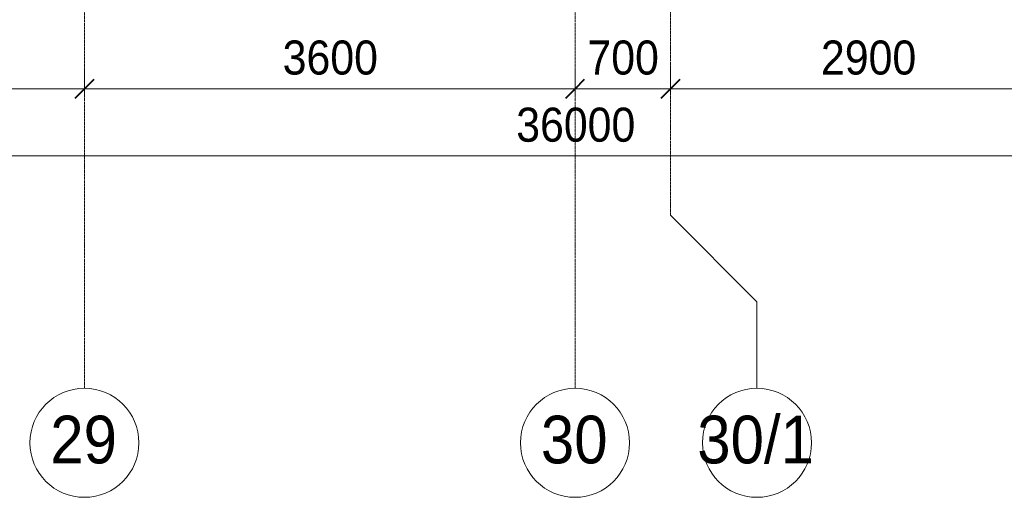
# Model space of a CAD drawing. Header units: millimetres. Extents: x 5617 to 113279, y 7718 to 199432.
# Tile 37 of 79: x 45151 to 52376, y 11226 to 14731. Entities that reach past the tile are written whole.
import ezdxf

# ---------------------------------------------------------------- set-up
doc = ezdxf.new("R2010")
doc.units = ezdxf.units.MM
doc.linetypes.add('Линия сетки', pattern=[25, 20, -2.5, 0, -2.5])
for name, color, linetype, lineweight in [('Оси', 7, 'Continuous', 9), ('Размеры', 7, 'Continuous', 9), ('Размеры-100', 7, 'Continuous', 9)]:
    doc.layers.add(name, color=color, linetype=linetype, lineweight=lineweight)
doc.styles.add('Arial', font='arial.ttf', dxfattribs={"width": 0.9, "height": 250})
doc.styles.add('Arial_1', font='arial.ttf', dxfattribs={"width": 0.9, "height": 350})
doc.dimstyles.new('Основной_2_5_мм', dxfattribs={"dimscale": 304.8, "dimtxt": 255.06485, "dimasz": 0.463911, "dimexe": 0.492126, "dimexo": 0.492126, "dimgap": 0.098425, "dimtad": 1, "dimdec": 0, "dimdsep": 46, "dimtxsty": 'Arial', "dimblk1": 'OBLIQUE', "dimblk2": 'OBLIQUE', "dimsah": 1, "dimcen": 0.09, "dimdle": 0.492126, "dimazin": 2, "dimtfac": 1, "dimtdec": 4, "dimtix": 1, "dimtmove": 0, "dimatfit": 3, "dimfxl": 1, "dimtvp": 1, "dimtolj": 1, "dimtzin": 0, "dimlwd": 20, "dimlwe": 20, "dimarcsym": 2})

# ---------------------------------------------------------------- blocks, each defined once
blk = doc.blocks.new('Ось сетки - Круг_Ø8 мм-6577-МКСС_К4_L15_51_600_')
at = {"layer": 'Оси', "lineweight": 20}
for start, end in [(360, 180), (180, 360)]:
    blk.add_arc((0, 0), 4, start, end, dxfattribs=at)
blk = doc.blocks.new('DIMBLOCK5-МКСС_К4_L15_51_600_')
at = {"layer": 'Размеры-100', "lineweight": 20, "transparency": 16777216}
for p, q in [((42026.3, 14223.5), (42026.3, 14373.5)), ((45626.3, 14223.5), (45626.3, 14373.5)), ((42026.3, 14223.5), (45626.3, 14223.5)), ((42026.3, 14223.5), (42026.3, 14173.5)), ((45626.3, 14223.5), (45626.3, 14173.5))]:
    blk.add_line(p, q, dxfattribs=at)
at = {"layer": 'Размеры-100', "lineweight": 40, "transparency": 16777216}
for p, q in [((42026.3, 14223.5), (42097, 14294.2)), ((45626.3, 14223.5), (45697, 14294.2)), ((42026.3, 14223.5), (41955.6, 14152.8)), ((45626.3, 14223.5), (45555.6, 14152.8))]:
    blk.add_line(p, q, dxfattribs=at)
at = {"layer": 'Размеры-100', "color": 0, "lineweight": 20, "transparency": 16777216, "insert": (43481, 14578.1), "char_height": 250, "width": 828.765, "attachment_point": 1, "line_spacing_factor": 0.941778, "style": 'Arial'}
blk.add_mtext('3600', dxfattribs=at)
blk = doc.blocks.new('_Oblique')
at = {"color": 0, "linetype": 'ByBlock', "lineweight": -2}
blk.add_line((-0.5, -0.5), (0.5, 0.5), dxfattribs=at)
blk = doc.blocks.new('DIMBLOCK6-МКСС_К4_L15_51_600_')
at = {"layer": 'Размеры-100', "lineweight": 20, "transparency": 16777216}
for p, q in [((45626.3, 14223.5), (45626.3, 14373.5)), ((49226.3, 14223.5), (49226.3, 14373.5)), ((45626.3, 14223.5), (49226.3, 14223.5)), ((45626.3, 14223.5), (45626.3, 14173.5)), ((49226.3, 14223.5), (49226.3, 14173.5))]:
    blk.add_line(p, q, dxfattribs=at)
at = {"layer": 'Размеры-100', "lineweight": 40, "transparency": 16777216}
for p, q in [((45626.3, 14223.5), (45697, 14294.2)), ((49226.3, 14223.5), (49297, 14294.2)), ((45626.3, 14223.5), (45555.6, 14152.8)), ((49226.3, 14223.5), (49155.6, 14152.8))]:
    blk.add_line(p, q, dxfattribs=at)
at = {"layer": 'Размеры-100', "color": 0, "lineweight": 20, "transparency": 16777216, "insert": (47081, 14578.1), "char_height": 250, "width": 828.765, "attachment_point": 1, "line_spacing_factor": 0.941778, "style": 'Arial'}
blk.add_mtext('3600', dxfattribs=at)
blk = doc.blocks.new('DIMBLOCK7-МКСС_К4_L15_51_600_')
at = {"layer": 'Размеры-100', "lineweight": 20, "transparency": 16777216}
for p, q in [((49226.3, 14223.5), (49226.3, 14373.5)), ((49926.3, 14223.5), (49926.3, 14373.5)), ((49226.3, 14223.5), (49926.3, 14223.5)), ((49226.3, 14223.5), (49226.3, 14173.5)), ((49926.3, 14223.5), (49926.3, 14173.5))]:
    blk.add_line(p, q, dxfattribs=at)
at = {"layer": 'Размеры-100', "lineweight": 40, "transparency": 16777216}
for p, q in [((49226.3, 14223.5), (49297, 14294.2)), ((49926.3, 14223.5), (49997, 14294.2)), ((49226.3, 14223.5), (49155.6, 14152.8)), ((49926.3, 14223.5), (49855.6, 14152.8))]:
    blk.add_line(p, q, dxfattribs=at)
at = {"layer": 'Размеры-100', "color": 0, "lineweight": 20, "transparency": 16777216, "insert": (49317.3, 14578.1), "char_height": 250, "width": 621.573, "attachment_point": 1, "line_spacing_factor": 0.941778, "style": 'Arial'}
blk.add_mtext('700', dxfattribs=at)
blk = doc.blocks.new('DIMBLOCK8-МКСС_К4_L15_51_600_')
at = {"layer": 'Размеры-100', "lineweight": 20, "transparency": 16777216}
for p, q in [((49926.3, 14223.5), (49926.3, 14373.5)), ((52826.3, 14223.5), (52826.3, 14373.5)), ((49926.3, 14223.5), (52826.3, 14223.5)), ((49926.3, 14223.5), (49926.3, 14173.5)), ((52826.3, 14223.5), (52826.3, 14173.5))]:
    blk.add_line(p, q, dxfattribs=at)
at = {"layer": 'Размеры-100', "lineweight": 40, "transparency": 16777216}
for p, q in [((49926.3, 14223.5), (49997, 14294.2)), ((52826.3, 14223.5), (52897, 14294.2)), ((49926.3, 14223.5), (49855.6, 14152.8)), ((52826.3, 14223.5), (52755.6, 14152.8))]:
    blk.add_line(p, q, dxfattribs=at)
at = {"layer": 'Размеры-100', "color": 0, "lineweight": 20, "transparency": 16777216, "insert": (51031, 14578.1), "char_height": 250, "width": 828.765, "attachment_point": 1, "line_spacing_factor": 0.941778, "style": 'Arial'}
blk.add_mtext('2900', dxfattribs=at)
blk = doc.blocks.new('DIMBLOCK15-МКСС_К4_L15_51_600_')
at = {"layer": 'Размеры-100', "lineweight": 20, "transparency": 16777216}
for p, q in [((31226.3, 13730.7), (31226.3, 13880.7)), ((67226.3, 13730.7), (67226.3, 13880.7)), ((31076.3, 13730.7), (67376.3, 13730.7)), ((31226.3, 13730.7), (31226.3, 13680.7)), ((67226.3, 13730.7), (67226.3, 13680.7))]:
    blk.add_line(p, q, dxfattribs=at)
at = {"layer": 'Размеры-100', "lineweight": 40, "transparency": 16777216}
for p, q in [((31226.3, 13730.7), (31297, 13801.4)), ((67226.3, 13730.7), (67297, 13801.4)), ((31226.3, 13730.7), (31155.6, 13660)), ((67226.3, 13730.7), (67155.6, 13660))]:
    blk.add_line(p, q, dxfattribs=at)
at = {"layer": 'Размеры-100', "color": 0, "lineweight": 20, "transparency": 16777216, "insert": (48794.7, 14085.3), "char_height": 250, "width": 1035.956, "attachment_point": 1, "line_spacing_factor": 0.941778, "style": 'Arial'}
blk.add_mtext('36000', dxfattribs=at)

msp = doc.modelspace()

# ---------------------------------------------------------------- linework, layer by layer
at = {"layer": 'Оси', "linetype": 'Линия сетки'}
for p, q in [((45626.3, 12025.7), (45626.3, 33150)), ((49226.3, 12025.7), (49226.3, 33150)), ((49926.3, 13295.7), (49926.3, 33150))]:
    msp.add_line(p, q, dxfattribs=at)
at = {"layer": 'Оси'}
for p, q in [((49926.3, 13295.7), (50561.3, 12660.7)), ((50561.3, 12660.7), (50561.3, 12025.7))]:
    msp.add_line(p, q, dxfattribs=at)

# ---------------------------------------------------------------- block references
at = {"layer": 'Оси', "lineweight": 20, "xscale": 99.99999999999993, "yscale": 99.99999999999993, "zscale": 99.99999999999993}
for p in [(45626.3, 11625.7), (49226.3, 11625.7), (50561.3, 11625.7)]:
    msp.add_blockref('Ось сетки - Круг_Ø8 мм-6577-МКСС_К4_L15_51_600_', p, dxfattribs=at)

# ---------------------------------------------------------------- texts
at = {"layer": 'Оси', "char_height": 350, "attachment_point": 1, "style": 'Arial_1'}
for s, insert, width in [('30/1', (50123.1, 11824.7), 1060.633), ('29', (45375.7, 11824.7), 606.076), ('30', (48975.7, 11824.7), 606.076)]:
    msp.add_mtext(s, dxfattribs=dict(at, insert=insert, width=width))

# ---------------------------------------------------------------- dimensions: what is measured, and where the dimension line sits
at = {"layer": 'Размеры', "lineweight": 20}
for base, p1, p2, override, picture, middle in [((45626.3, 14223.5), (42026.3, 14323.5), (45626.3, 14323.5), {"dimpost": '<>', "dimfxl": 3600}, 'DIMBLOCK5-МКСС_К4_L15_51_600_', (43826.3, 14381.3)), ((49226.3, 14223.5), (45626.3, 14323.5), (49226.3, 14323.5), {"dimpost": '<>', "dimfxl": 3600}, 'DIMBLOCK6-МКСС_К4_L15_51_600_', (47426.3, 14381.3)), ((49926.3, 14223.5), (49226.3, 14323.5), (49926.3, 14323.5), {"dimpost": '<>', "dimfxl": 700}, 'DIMBLOCK7-МКСС_К4_L15_51_600_', (49576.3, 14381.2)), ((52826.3, 14223.5), (49926.3, 14323.5), (52826.3, 14323.5), {"dimpost": '<>', "dimfxl": 2900}, 'DIMBLOCK8-МКСС_К4_L15_51_600_', (51376.3, 14381.2)), ((67226.3, 13730.7), (31226.3, 13830.7), (67226.3, 13830.7), {"dimpost": '<>', "dimfxl": 36000}, 'DIMBLOCK15-МКСС_К4_L15_51_600_', (49226.3, 13888.5))]:
    dim = msp.add_linear_dim(base=base, p1=p1, p2=p2, dimstyle='Основной_2_5_мм', override=override, dxfattribs=at)
    dim.commit()
    dim.dimension.update_dxf_attribs({"geometry": picture, "text_midpoint": middle})

doc.saveas('drawing.dxf')
